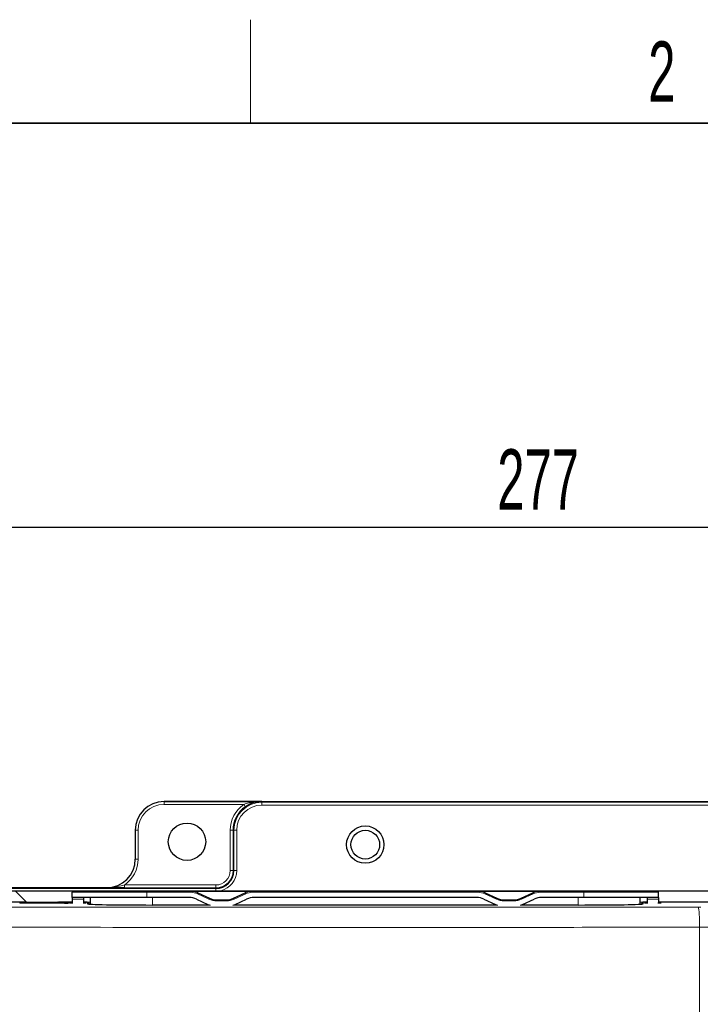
# Paper-space layout 'Blatt3' of a CAD drawing. Header units: millimetres. Extents: x 5 to 418, y 2 to 292.
# Tile 38 of 56: x 60 to 100, y 231 to 288. Entities that reach past the tile are written whole.
import ezdxf

# ---------------------------------------------------------------- set-up
doc = ezdxf.new("R2010")
doc.units = ezdxf.units.MM
doc.layers.add('SLD-0', color=7, linetype='Continuous')
doc.styles.add('SLDTEXTSTYLE0', font='TXT', dxfattribs={"width": 0.605})
doc.dimstyles.new('SLDDIMSTYLE0', dxfattribs={"dimtxt": 3.5, "dimasz": 3.302, "dimexe": 0, "dimexo": 0.0625, "dimgap": 0.875, "dimtad": 1, "dimlfac": 3, "dimrnd": 1e-09, "dimzin": 12, "dimdsep": 46, "dimtxsty": 'SLDTEXTSTYLE0', "dimsah": 1, "dimcen": 0.09, "dimadec": 0, "dimazin": 3, "dimtfac": 1, "dimtofl": 0, "dimtmove": 0, "dimatfit": 3, "dimfxl": 1, "dimfrac": 2, "dimtolj": 1, "dimtzin": 12, "dimarcsym": 0})

# ---------------------------------------------------------------- blocks, each defined once
blk = doc.blocks.new('_D_10')
at = {"layer": 'SLD-0', "color": 7}
for p, q in [((45.911, 228.039), (45.911, 260.1)), ((138.244, 228.039), (138.244, 260.1)), ((45.911, 259.1), (138.244, 259.1))]:
    blk.add_line(p, q, dxfattribs=at)
for points in [[(45.911, 259.1), (49.213, 258.592), (49.213, 259.608)], [(138.244, 259.1), (134.942, 259.608), (134.942, 258.592)]]:
    blk.add_solid(points, dxfattribs=at)
at = {"layer": 'SLD-0', "color": 7, "insert": (88.067, 263.612), "char_height": 3.5, "attachment_point": 1, "style": 'SLDTEXTSTYLE0'}
blk.add_mtext('277', dxfattribs=at)

psp = doc.layouts.new('Blatt3')

# ---------------------------------------------------------------- linework, layer by layer
at = {"color": 7, "linetype": 'Continuous', "lineweight": 25}
for p, q in [((74.4107, 243.2056), (68.744, 243.2056)), ((68.744, 243.2056), (115.4107, 243.2056)), ((67.0774, 241.539), (67.0774, 239.8723)), ((65.4107, 238.2056), (56.0774, 238.2056)), ((56.4797, 238.0301), (127.675, 238.0301)), ((63.4107, 237.6428), (63.4107, 237.9428)), ((63.4774, 238.0095), (67.744, 238.0095)), ((67.744, 238.0095), (70.2814, 238.0095)), ((70.2814, 238.0095), (73.8734, 238.0095)), ((70.704, 237.9158), (71.3744, 237.6032)), ((72.7803, 237.6032), (73.4508, 237.9158)), ((73.8734, 238.0095), (86.948, 238.0095)), ((86.948, 238.0095), (90.54, 238.0095)), ((87.3707, 237.9158), (88.0411, 237.6032)), ((89.447, 237.6032), (90.1174, 237.9158)), ((90.54, 238.0095), (93.0774, 238.0095)), ((93.0774, 238.0095), (97.344, 238.0095)), ((97.4107, 237.6428), (97.4107, 237.9428)), ((60.7266, 237.3666), (56.9163, 237.3666)), ((62.9774, 237.3218), (60.3774, 237.3218)), ((60.6519, 237.3235), (60.6502, 237.3218)), ((60.7697, 237.3723), (60.7901, 237.3723)), ((60.7901, 237.3723), (62.5646, 237.3723)), ((62.5646, 237.3723), (62.585, 237.3723)), ((63.4107, 237.3666), (62.6282, 237.3666)), ((62.7046, 237.3218), (62.7028, 237.3235)), ((67.744, 237.6428), (63.4107, 237.6428)), ((63.4107, 237.6428), (63.4107, 237.5491)), ((63.4107, 237.5491), (63.4107, 237.2955)), ((64.0757, 237.5491), (64.0713, 237.2955)), ((64.298, 237.3666), (64.0726, 237.3666)), ((64.4774, 237.2535), (64.4774, 237.6428)), ((70.2001, 237.6428), (67.744, 237.6428)), ((70.6227, 237.5491), (71.2931, 237.2365)), ((71.797, 237.5095), (72.3577, 237.5095)), ((72.8616, 237.2365), (73.532, 237.5491)), ((86.8668, 237.6428), (73.9547, 237.6428)), ((87.2894, 237.5491), (87.9598, 237.2365)), ((88.4637, 237.5095), (89.0244, 237.5095)), ((89.5283, 237.2365), (90.1987, 237.5491)), ((93.0774, 237.6428), (90.6213, 237.6428)), ((97.4107, 237.6428), (93.0774, 237.6428)), ((96.344, 237.2535), (96.344, 237.6428)), ((96.7489, 237.3666), (96.5234, 237.3666)), ((96.7457, 237.5491), (96.7501, 237.2955)), ((97.4107, 237.6428), (97.4107, 237.5491)), ((97.4107, 237.5491), (97.4107, 237.2955)), ((115.8932, 237.3666), (97.4107, 237.3666)), ((64.398, 237.2684), (64.3982, 237.2586)), ((71.3616, 237.2076), (68.0774, 237.2076)), ((88.0283, 237.2076), (72.7931, 237.2076)), ((92.744, 237.2076), (89.4598, 237.2076)), ((96.4233, 237.2586), (96.4234, 237.2684))]:
    psp.add_line(p, q, dxfattribs=at)
at = {"color": 7, "linetype": 'Continuous', "lineweight": 18}
for p, q in [((68.744, 243.2056), (68.744, 243.039)), ((68.744, 243.2056), (68.744, 243.2056)), ((73.3667, 243.039), (68.744, 243.039)), ((74.4107, 243.2056), (74.4107, 243.1591)), ((109.744, 243.2056), (74.4107, 243.2056)), ((74.4107, 242.9924), (74.4107, 243.1591)), ((74.4107, 243.1591), (109.744, 243.1591)), ((109.744, 242.9924), (74.4107, 242.9924)), ((67.0774, 241.539), (67.2441, 241.539)), ((67.0774, 241.539), (67.0774, 241.539)), ((67.2441, 241.539), (67.2441, 239.8723)), ((72.5832, 239.2057), (72.5832, 241.539)), ((72.5832, 241.539), (72.7498, 241.539)), ((72.7498, 241.539), (72.7906, 241.539)), ((72.7498, 241.539), (72.7498, 239.2057)), ((72.7906, 239.2057), (72.7906, 241.539)), ((72.9573, 241.539), (72.7906, 241.539)), ((72.9573, 241.539), (72.9573, 239.2057)), ((67.0774, 239.8723), (67.2441, 239.8723)), ((67.0774, 239.8723), (67.0774, 239.8723)), ((72.5832, 239.2057), (72.7498, 239.2057)), ((72.7498, 239.2057), (72.7906, 239.2057)), ((72.9573, 239.2057), (72.7906, 239.2057)), ((56.0774, 238.1591), (71.744, 238.1591)), ((60.1403, 238.0094), (60.763, 237.3752)), ((67.744, 237.9428), (63.4107, 237.9428)), ((65.4107, 238.2056), (65.4107, 238.2056)), ((66.4566, 238.3665), (66.4566, 238.1999)), ((66.4566, 238.3665), (71.744, 238.3665)), ((71.744, 238.1999), (66.4566, 238.1999)), ((67.744, 237.9428), (67.744, 238.0095)), ((67.744, 237.6428), (67.744, 237.9428)), ((70.2814, 237.9428), (67.744, 237.9428)), ((70.2814, 237.9428), (70.2814, 238.0095)), ((71.744, 238.3665), (71.744, 238.1999)), ((71.744, 238.1999), (71.744, 238.1591)), ((71.744, 238.0301), (71.744, 238.1591)), ((73.8734, 238.0095), (73.8734, 237.9428)), ((86.948, 237.9428), (73.8734, 237.9428)), ((86.948, 238.0095), (86.948, 237.9428)), ((90.54, 238.0095), (90.54, 237.9428)), ((93.0774, 237.9428), (90.54, 237.9428)), ((93.0774, 238.0095), (93.0774, 237.9428)), ((93.0774, 237.6428), (93.0774, 237.9428)), ((97.4107, 237.9428), (93.0774, 237.9428)), ((60.3774, 237.3555), (60.6968, 237.3555)), ((60.3774, 237.3218), (60.3774, 237.3555)), ((60.6723, 237.3235), (60.6519, 237.3235)), ((60.6706, 237.3218), (60.6723, 237.3235)), ((60.6723, 237.3235), (60.674, 237.3218)), ((60.763, 237.3722), (60.763, 237.3752)), ((60.763, 237.3752), (63.4107, 237.3752)), ((60.7901, 237.3723), (60.7901, 237.3218)), ((62.5646, 237.3723), (62.5646, 237.3218)), ((62.6579, 237.3555), (62.9774, 237.3555)), ((62.6825, 237.3235), (62.6807, 237.3218)), ((62.6825, 237.3235), (62.6842, 237.3218)), ((62.7028, 237.3235), (62.6825, 237.3235)), ((62.9774, 237.3218), (62.9774, 237.3555)), ((63.2234, 237.3252), (63.244, 237.3264)), ((63.244, 237.3509), (63.244, 237.3264)), ((64.0757, 237.5491), (63.4107, 237.5491)), ((64.0727, 237.3752), (64.4774, 237.3752)), ((64.2996, 237.2735), (64.298, 237.3666)), ((68.0774, 237.2076), (68.0774, 237.6428)), ((71.3462, 237.5427), (70.6758, 237.8554)), ((71.797, 237.5095), (71.797, 237.4428)), ((72.3577, 237.4428), (71.797, 237.4428)), ((72.3577, 237.5095), (72.3577, 237.4428)), ((73.4789, 237.8554), (72.8085, 237.5427)), ((88.0129, 237.5427), (87.3425, 237.8554)), ((88.4637, 237.5095), (88.4637, 237.4428)), ((89.0244, 237.4428), (88.4637, 237.4428)), ((89.0244, 237.5095), (89.0244, 237.4428)), ((90.1456, 237.8554), (89.4752, 237.5427)), ((92.744, 237.2076), (92.744, 237.6428)), ((96.344, 237.3752), (96.7487, 237.3752)), ((96.5234, 237.3666), (96.5218, 237.2735)), ((96.7457, 237.5491), (97.4107, 237.5491)), ((97.4107, 237.3752), (123.3918, 237.3752)), ((99.7876, 222.2058), (99.7876, 235.9202))]:
    psp.add_line(p, q, dxfattribs=at)
at = {"color": 7, "linetype": 'Continuous', "lineweight": 18, "flags": 128}
for points in [[(73.3667, 243.039), (73.3851, 243.0126), (73.4027, 242.9872), (73.4191, 242.9637), (73.4334, 242.9431), (73.4453, 242.9261), (73.4542, 242.9133), (73.4598, 242.9052), (73.4619, 242.9022)], [(70.6758, 237.8554), (70.6813, 237.8671), (70.6866, 237.8785), (70.6915, 237.8889), (70.6957, 237.8981), (70.6993, 237.9056), (70.7019, 237.9112), (70.7035, 237.9146), (70.704, 237.9158)], [(73.4508, 237.9158), (73.4513, 237.9146), (73.4529, 237.9112), (73.4555, 237.9056), (73.459, 237.8981), (73.4633, 237.8889), (73.4681, 237.8785), (73.4734, 237.8671), (73.4789, 237.8554)], [(87.3707, 237.9158), (87.3701, 237.9146), (87.3685, 237.9112), (87.3659, 237.9056), (87.3624, 237.8981), (87.3581, 237.8889), (87.3533, 237.8785), (87.348, 237.8671), (87.3425, 237.8554)], [(90.1174, 237.9158), (90.118, 237.9146), (90.1196, 237.9112), (90.1222, 237.9056), (90.1257, 237.8981), (90.1299, 237.8889), (90.1348, 237.8785), (90.1401, 237.8671), (90.1456, 237.8554)], [(71.3744, 237.6032), (71.3739, 237.602), (71.3723, 237.5986), (71.3697, 237.593), (71.3662, 237.5855), (71.3619, 237.5763), (71.357, 237.5659), (71.3517, 237.5545), (71.3462, 237.5427)], [(72.7803, 237.6032), (72.7809, 237.602), (72.7825, 237.5986), (72.7851, 237.593), (72.7886, 237.5855), (72.7929, 237.5763), (72.7977, 237.5659), (72.803, 237.5545), (72.8085, 237.5427)], [(88.0411, 237.6032), (88.0405, 237.602), (88.0389, 237.5986), (88.0363, 237.593), (88.0328, 237.5855), (88.0286, 237.5763), (88.0237, 237.5659), (88.0184, 237.5545), (88.0129, 237.5427)], [(89.447, 237.6032), (89.4476, 237.602), (89.4492, 237.5986), (89.4518, 237.593), (89.4553, 237.5855), (89.4595, 237.5763), (89.4644, 237.5659), (89.4697, 237.5545), (89.4752, 237.5427)]]:
    psp.add_lwpolyline(points, dxfattribs=at)
at = {"color": 7, "linetype": 'Continuous', "lineweight": 25, "flags": 128}
for points in [[(64.0774, 237.6428), (64.0772, 237.6322), (64.0766, 237.6008), (64.0757, 237.5491)], [(96.744, 237.6428), (96.7442, 237.6322), (96.7448, 237.6008), (96.7457, 237.5491)]]:
    psp.add_lwpolyline(points, dxfattribs=at)
at = {"color": 7, "linetype": 'Continuous', "lineweight": 25}
for centre, radius in [((70.0774, 240.8723), 1.0833), ((80.4107, 240.7057), 1.0833), ((80.4107, 240.7057), 0.8333)]:
    psp.add_circle(centre, radius, dxfattribs=at)
for centre, radius, start, end in [((68.744, 241.539), 1.6666, 90, 180), ((74.4107, 241.539), 1.6609, 124.83891, 180), ((65.4107, 239.8723), 1.6667, 270, 0), ((71.744, 239.2057), 1.0466, 270, 0), ((63.4774, 237.9428), 0.0667, 90, 180), ((70.2814, 237.0095), 1, 65, 90), ((73.8734, 237.0095), 1, 90, 115), ((86.948, 237.0095), 1, 65, 90), ((90.54, 237.0095), 1, 90, 115), ((97.344, 237.9428), 0.0667, 0, 90), ((60.7697, 237.2057), 0.1666, 90.00074, 135.0059), ((62.585, 237.2057), 0.1666, 44.99502, 89.99833), ((70.2001, 236.6428), 1, 65, 90), ((71.797, 238.5095), 1, 245, 270), ((72.3577, 238.5095), 1, 270, 295), ((73.9547, 236.6428), 1, 90, 115), ((86.8668, 236.6428), 1, 65, 90), ((88.4637, 238.5095), 1, 245, 270), ((89.0244, 238.5095), 1, 270, 295), ((90.6213, 236.6428), 1, 90, 115), ((71.7157, 238.1428), 1, 245, 252.48159), ((72.439, 238.1428), 1, 287.51841, 295), ((88.3824, 238.1428), 1, 245, 252.48159), ((89.1057, 238.1428), 1, 287.51841, 295)]:
    psp.add_arc(centre, radius, start, end, dxfattribs=at)
at = {"color": 7, "linetype": 'Continuous', "lineweight": 18}
for centre, radius, start, end in [((68.744, 241.539), 1.5, 90, 180), ((74.4107, 241.539), 1.8275, 124.83891, 180), ((74.4107, 241.539), 1.6201, 90, 180), ((74.4107, 241.539), 1.4534, 90, 180), ((65.4107, 239.8723), 1.8334, 304.78182, 0), ((71.744, 239.2057), 1.0058, 270, 0), ((71.744, 239.2057), 0.8391, 270, 0), ((71.744, 239.2057), 1.2132, 284.31758, 0), ((70.2814, 237.0095), 0.9333, 65, 90), ((73.8734, 237.0095), 0.9333, 90, 115), ((86.948, 237.0095), 0.9333, 65, 90), ((90.54, 237.0095), 0.9333, 90, 115), ((60.7901, 237.2057), 0.1666, 90.00167, 135.00498), ((62.5646, 237.2057), 0.1666, 44.99502, 89.99833), ((63.2441, 237.1841), 0.1667, 90.00448, 123.66307), ((71.797, 238.5095), 1.0667, 245, 270), ((72.3577, 238.5095), 1.0667, 270, 295), ((88.4637, 238.5095), 1.0667, 245, 270), ((89.0244, 238.5095), 1.0667, 270, 295), ((64.2996, 237.1734), 0.1001, 64.2271, 89.98631), ((96.5218, 237.1734), 0.1001, 90.01329, 115.77259), ((94.845, 236.1986), 4.9504, 356.77623, 10.33488)]:
    psp.add_arc(centre, radius, start, end, dxfattribs=at)
for centre, major_axis, ratio, start_param, end_param in [((60.7633, 236.2084), (-0.8175, 0.8327), 0.9997784, 5.5071014, 5.6285572), ((62.9774, 237.3264), (0.2667, 0), 0.0174551, 5.6328724, 6.2831853), ((63.744, 237.3113), (0.4784, 0), 0.0174551, 2.3416449, 3.5937106), ((63.744, 237.3113), (0.4784, 0), 0.0174551, 5.4662087, 7.0995526), ((97.0774, 237.3113), (0.4784, 0), 0.0174551, 2.3252254, 3.5937106), ((97.0774, 237.3113), (0.4784, 0), 0.0174551, 5.4832376, 7.0831331), ((99.7047, 237.0896), (0.1667, 0), 0.0174551, 4.774556, 6.260496), ((99.7047, 235.9231), (1.3333, 0), 0.0021819, 4.774556, 6.260496)]:
    psp.add_ellipse(centre, major_axis=major_axis, ratio=ratio, start_param=start_param, end_param=end_param, dxfattribs=at)
at = {"color": 7, "linetype": 'Continuous', "lineweight": 25}
for centre, major_axis, ratio, start_param, end_param in [((62.9774, 237.3509), (0.2667, 0), 0.0174551, 0, 1.5707963), ((62.9774, 237.3264), (0.2667, 0), 0.0174551, 4.712389, 5.6328724), ((64.298, 237.2666), (-0.0017, 0.1), 0.9998476, 4.712389, 6.2657347), ((96.5234, 237.2666), (-0.0017, -0.1), 0.9998476, 3.1590433, 4.712389), ((68.0774, 237.2735), (3.7778, 0), 0.0174551, 3.1418973, 4.712389), ((92.744, 237.2735), (3.7778, 0), 0.0174551, 4.712389, 6.2828806)]:
    psp.add_ellipse(centre, major_axis=major_axis, ratio=ratio, start_param=start_param, end_param=end_param, dxfattribs=at)
at = {"color": 7, "linetype": 'Continuous', "lineweight": 18}
for points, knots in [([(73.3667, 243.039), (73.4633, 243.0687), (73.729, 243.1504), (74.0789, 243.1956), (74.3304, 243.2052), (74.4091, 243.2056), (74.4107, 243.2056)], [0, 0, 0, 0, 0.28186332, 0.77553378, 0.99538537, 1, 1, 1, 1]), ([(65.4107, 238.2056), (65.4123, 238.2056), (65.6242, 238.2049), (65.9753, 238.2405), (66.3198, 238.3307), (66.4566, 238.3665)], [0, 0, 0, 0, 0.00440902, 0.60481195, 1, 1, 1, 1]), ([(57.1949, 237.0881), (61.033, 237.0843), (67.4512, 237.078), (76.4644, 237.0752), (84.2182, 237.0757), (91.9717, 237.0792), (97.1335, 237.0842), (99.7151, 237.0867)], [0, 0, 0, 0, 0.271012, 0.4532093, 0.6355056, 0.8177031, 1, 1, 1, 1]), ([(99.7876, 235.9202), (97.1983, 235.9177), (92.0184, 235.9127), (84.239, 235.9092), (76.4566, 235.9087), (67.4118, 235.9115), (60.9696, 235.9178), (57.1181, 235.9216)], [0, 0, 0, 0, 0.182198, 0.3644956, 0.5466918, 0.7289869, 1, 1, 1, 1])]:
    psp.add_open_spline(points, degree=3, knots=knots, dxfattribs=at)
at = {"color": 7, "linetype": 'Continuous', "lineweight": 25}
for points, knots in [([(74.4107, 243.2056), (74.4093, 243.2056), (74.3378, 243.2049), (74.1089, 243.1875), (73.7848, 243.1016), (73.5491, 242.9561), (73.4619, 242.9022)], [0, 0, 0, 0, 0.0044175, 0.2220236, 0.7120565, 1, 1, 1, 1]), ([(66.4566, 238.1999), (66.3044, 238.2002), (65.9391, 238.2011), (65.6065, 238.2039), (65.4121, 238.2056), (65.4107, 238.2056)], [0, 0, 0, 0, 0.41501803, 0.99594358, 1, 1, 1, 1]), ([(63.2244, 237.3249), (63.224, 237.3249), (63.2229, 237.3248), (63.2114, 237.3242), (63.1942, 237.3238), (63.1847, 237.3236)], [0, 0, 0, 0, 0.1822058, 0.5489139, 1, 1, 1, 1]), ([(63.4452, 237.305), (63.4167, 237.3054), (63.3482, 237.3063), (63.2952, 237.3084), (63.2861, 237.3092), (63.283, 237.3094)], [0, 0, 0, 0, 0.31972858, 0.76912678, 1, 1, 1, 1]), ([(64.2051, 237.3094), (64.2048, 237.3094), (64.2038, 237.3093), (64.1822, 237.3079), (64.1403, 237.3065), (64.0844, 237.3056), (64.062, 237.3053)], [0, 0, 0, 0, 0.0875121, 0.3138804, 0.7244158, 1, 1, 1, 1]), ([(96.7637, 237.3052), (96.7406, 237.3056), (96.6777, 237.3064), (96.6286, 237.3084), (96.6194, 237.3092), (96.6163, 237.3094)], [0, 0, 0, 0, 0.2771518, 0.7546772, 1, 1, 1, 1]), ([(97.5385, 237.3094), (97.5382, 237.3094), (97.5372, 237.3093), (97.5157, 237.3079), (97.4696, 237.3064), (97.4074, 237.3054), (97.379, 237.305)], [0, 0, 0, 0, 0.0817361, 0.2931639, 0.6766053, 1, 1, 1, 1])]:
    psp.add_open_spline(points, degree=3, knots=knots, dxfattribs=at)
at = {"layer": 'SLD-0', "lineweight": 18}
psp.add_line((73.75, 282.5), (73.75, 288.5), dxfattribs=at)
at = {"layer": 'SLD-0', "lineweight": 35}
psp.add_line((408, 282.5), (26, 282.5), dxfattribs=at)

# ---------------------------------------------------------------- texts
at = {"layer": 'SLD-0', "insert": (97.6027, 287.243), "char_height": 3.5, "attachment_point": 2, "style": 'SLDTEXTSTYLE0'}
psp.add_mtext('2', dxfattribs=at)

# ---------------------------------------------------------------- dimensions: what is measured, and where the dimension line sits
at = {"layer": 'SLD-0', "color": 7}
dim = psp.add_linear_dim(base=(138.2438, 259.0998), p1=(45.9106, 228.0389), p2=(138.2438, 228.0389), dimstyle='SLDDIMSTYLE0', dxfattribs=at)
dim.commit()
dim.dimension.update_dxf_attribs({"geometry": '_D_10', "text_midpoint": (92.0772, 259.0998), "dimtype": 160})

doc.saveas('drawing.dxf')
